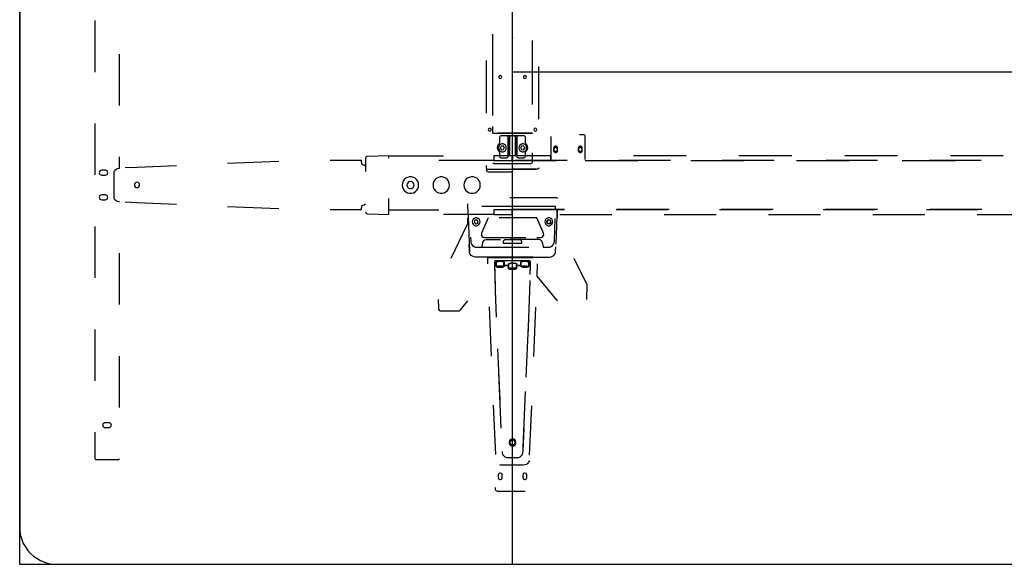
# Model space of a CAD drawing. Header units: metres. Extents: x 6.77 to 13.17, y -3.52 to -1.81.
# Tile 1 of 8: x 6.77 to 8.37, y -3.52 to -2.64. Entities that reach past the tile are written whole.
import ezdxf

# ---------------------------------------------------------------- set-up
doc = ezdxf.new("R2010")
doc.units = ezdxf.units.M
doc.header["$MEASUREMENT"] = 0

# ---------------------------------------------------------------- blocks, each defined once
blk = doc.blocks.new('5863c800-ed52-4f6c-920e-e734873ff803')
at = {"color": 252, "lineweight": 25, "true_color": 0x848484}
for p, q in [((6.89, -2.6396), (6.89, -2.7232)), ((7.5355, -2.6613), (7.5355, -2.6667)), ((7.5355, -2.6667), (7.5356, -2.7365)), ((7.6004, -2.7472), (7.6005, -2.672)), ((6.9301, -2.7773), (6.9301, -2.6938)), ((7.6003, -2.7756), (7.6004, -2.6969)), ((7.5254, -2.7043), (7.5254, -2.7896)), ((7.5356, -2.7152), (7.5357, -2.7939)), ((7.6106, -2.7996), (7.6106, -2.7143)), ((6.89, -2.8067), (6.89, -2.8903)), ((7.5357, -2.8117), (7.5357, -2.8224)), ((7.5357, -2.8224), (7.6003, -2.8224)), ((7.6003, -2.8224), (7.5439, -2.8224)), ((7.547, -2.8288), (7.547, -2.838)), ((7.547, -2.8288), (7.547, -2.838)), ((7.5588, -2.8268), (7.549, -2.8268)), ((7.568, -2.8268), (7.549, -2.8268)), ((7.5652, -2.8268), (7.5588, -2.8268)), ((7.5608, -2.8604), (7.5608, -2.8288)), ((7.5608, -2.8288), (7.5608, -2.8586)), ((7.5632, -2.8288), (7.5632, -2.8586)), ((7.5632, -2.8586), (7.5632, -2.8288)), ((7.568, -2.8268), (7.5652, -2.8268)), ((7.587, -2.8268), (7.568, -2.8268)), ((7.5708, -2.8268), (7.568, -2.8268)), ((7.5772, -2.8268), (7.5708, -2.8268)), ((7.5728, -2.8288), (7.5728, -2.8586)), ((7.5728, -2.8586), (7.5728, -2.8288)), ((7.5752, -2.8288), (7.5752, -2.8604)), ((7.5752, -2.8586), (7.5752, -2.8288)), ((7.587, -2.8268), (7.5772, -2.8268)), ((7.589, -2.838), (7.589, -2.8288)), ((7.589, -2.838), (7.589, -2.8288)), ((7.63, -2.8278), (7.6301, -2.8668)), ((7.683, -2.8248), (7.6765, -2.8248)), ((7.6858, -2.8649), (7.686, -2.8278)), ((7.5494, -2.8435), (7.5481, -2.8467)), ((7.5494, -2.8435), (7.5481, -2.8467)), ((7.5528, -2.843), (7.5494, -2.8435)), ((7.5528, -2.843), (7.5494, -2.8435)), ((7.5549, -2.8458), (7.5528, -2.843)), ((7.5549, -2.8458), (7.5528, -2.843)), ((7.5832, -2.843), (7.5811, -2.8458)), ((7.5832, -2.843), (7.5811, -2.8458)), ((7.5866, -2.8435), (7.5832, -2.843)), ((7.5866, -2.8435), (7.5832, -2.843)), ((7.5879, -2.8467), (7.5866, -2.8435)), ((7.5879, -2.8467), (7.5866, -2.8435)), ((7.3672, -2.8592), (7.3322, -2.8601)), ((7.3672, -2.8591), (7.4561, -2.8591)), ((7.3672, -2.8631), (7.3672, -2.8592)), ((7.5672, -2.8591), (7.5374, -2.8591)), ((7.5374, -2.8591), (7.5374, -2.8666)), ((7.547, -2.854), (7.547, -2.8604)), ((7.547, -2.854), (7.547, -2.8604)), ((7.5481, -2.8467), (7.5502, -2.8494)), ((7.5481, -2.8467), (7.5502, -2.8494)), ((7.5502, -2.8494), (7.5536, -2.8489)), ((7.5502, -2.8494), (7.5536, -2.8489)), ((7.5536, -2.8489), (7.5549, -2.8458)), ((7.5536, -2.8489), (7.5549, -2.8458)), ((7.5608, -2.8586), (7.5752, -2.8586)), ((7.5608, -2.8604), (7.5608, -2.8586)), ((7.5608, -2.8586), (7.5632, -2.8586)), ((7.5632, -2.8586), (7.5728, -2.8586)), ((7.5672, -2.8666), (7.5672, -2.8591)), ((7.6301, -2.8593), (7.568, -2.8593)), ((7.568, -2.8593), (7.568, -2.8668)), ((7.5728, -2.8586), (7.5752, -2.8586)), ((7.5752, -2.8586), (7.5752, -2.8604)), ((7.5811, -2.8458), (7.5824, -2.8489)), ((7.5811, -2.8458), (7.5824, -2.8489)), ((7.5824, -2.8489), (7.5858, -2.8494)), ((7.5824, -2.8489), (7.5858, -2.8494)), ((7.5858, -2.8494), (7.5879, -2.8467)), ((7.5858, -2.8494), (7.5879, -2.8467)), ((7.589, -2.8604), (7.589, -2.854)), ((7.589, -2.8604), (7.589, -2.854)), ((7.6002, -2.8695), (7.6002, -2.8543)), ((7.6301, -2.8668), (7.6301, -2.8593)), ((7.6347, -2.8468), (7.6347, -2.8508)), ((7.6347, -2.8468), (7.6347, -2.8508)), ((7.6412, -2.8508), (7.6412, -2.8468)), ((7.6412, -2.8508), (7.6412, -2.8468)), ((7.6747, -2.8468), (7.6747, -2.8508)), ((7.6747, -2.8468), (7.6747, -2.8508)), ((7.6812, -2.8508), (7.6812, -2.8468)), ((7.6812, -2.8508), (7.6812, -2.8468)), ((7.8499, -2.8593), (7.7641, -2.8593)), ((8.0214, -2.8593), (7.9356, -2.8593)), ((8.193, -2.8593), (8.1072, -2.8593)), ((8.3645, -2.8593), (8.2787, -2.8593)), ((6.9301, -2.8792), (6.9301, -2.8609)), ((7.0223, -2.8752), (6.9588, -2.8779)), ((7.1888, -2.8682), (7.1055, -2.8716)), ((7.3227, -2.8667), (7.272, -2.8667)), ((7.3232, -2.8727), (7.3227, -2.8667)), ((7.3242, -2.8737), (7.3232, -2.8727)), ((7.3272, -2.8742), (7.3242, -2.8737)), ((7.3292, -2.8761), (7.3272, -2.8742)), ((7.3292, -2.8631), (7.3292, -2.8848)), ((7.5374, -2.8666), (7.4485, -2.8666)), ((7.5254, -2.8749), (7.5254, -2.8789)), ((7.5374, -2.8666), (7.5672, -2.8666)), ((7.5378, -2.8715), (7.5921, -2.8715)), ((7.5378, -2.8715), (7.5982, -2.8715)), ((7.549, -2.8624), (7.5588, -2.8624)), ((7.549, -2.8624), (7.5588, -2.8624)), ((7.568, -2.8668), (7.6301, -2.8668)), ((7.6565, -2.8668), (7.5725, -2.8668)), ((7.5772, -2.8624), (7.587, -2.8624)), ((7.5772, -2.8624), (7.587, -2.8624)), ((7.6301, -2.8668), (7.6394, -2.8668)), ((7.6859, -2.8668), (7.7716, -2.8668)), ((7.8245, -2.8668), (7.7405, -2.8668)), ((7.8574, -2.8668), (7.9432, -2.8668)), ((7.9925, -2.8668), (7.9085, -2.8668)), ((8.029, -2.8668), (8.1147, -2.8668)), ((8.1605, -2.8668), (8.0765, -2.8668)), ((8.2005, -2.8668), (8.2863, -2.8668)), ((8.3285, -2.8668), (8.2445, -2.8668)), ((6.9071, -2.8826), (6.9011, -2.8826)), ((6.9011, -2.8906), (6.9071, -2.8906)), ((6.9216, -2.9283), (6.9216, -2.8847)), ((6.9289, -2.8792), (6.9301, -2.8792)), ((6.9588, -2.8779), (6.939, -2.8788)), ((7.5256, -2.8817), (7.5257, -2.8832)), ((7.5257, -2.8832), (7.5257, -2.8834)), ((7.5274, -2.8809), (7.6056, -2.8809)), ((7.5277, -2.8852), (7.5687, -2.8852)), ((7.6086, -2.8809), (7.5673, -2.8809)), ((7.6105, -2.8802), (7.6106, -2.8789)), ((6.9071, -2.9225), (6.9011, -2.9225)), ((6.9011, -2.9305), (6.9071, -2.9305)), ((6.9301, -2.9338), (6.9289, -2.9337)), ((6.939, -2.9341), (6.9588, -2.935)), ((6.9588, -2.935), (7.0223, -2.9378)), ((7.3227, -2.9462), (7.3232, -2.9402)), ((7.3232, -2.9402), (7.3242, -2.9392)), ((7.3242, -2.9392), (7.3272, -2.9387)), ((7.3272, -2.9387), (7.3292, -2.9369)), ((7.3672, -2.9542), (7.3672, -2.9285)), ((7.4949, -2.9372), (7.4951, -2.9422)), ((7.6404, -2.9276), (7.5637, -2.9276)), ((7.1055, -2.9414), (7.1888, -2.9448)), ((7.272, -2.9462), (7.3227, -2.9462)), ((7.3322, -2.9532), (7.3672, -2.9542)), ((7.3672, -2.9542), (7.3672, -2.9467)), ((7.3672, -2.9467), (7.4485, -2.9467)), ((7.5374, -2.9542), (7.4561, -2.9542)), ((7.4951, -2.9422), (7.4962, -2.9569)), ((7.5875, -2.9417), (7.518, -2.9417)), ((7.5374, -2.9467), (7.5374, -2.9542)), ((7.5672, -2.9467), (7.5374, -2.9467)), ((7.5374, -2.9467), (7.5374, -2.9542)), ((7.5374, -2.9542), (7.5672, -2.9542)), ((7.638, -2.9417), (7.5414, -2.9417)), ((7.5672, -2.9542), (7.5672, -2.9467)), ((7.568, -2.9463), (7.652, -2.9463)), ((7.6526, -2.9463), (7.568, -2.9463)), ((7.6379, -2.9449), (7.638, -2.9417)), ((7.6407, -2.9457), (7.6398, -2.9569)), ((7.6409, -2.9603), (7.6407, -2.9457)), ((7.6446, -2.9543), (7.7293, -2.9543)), ((7.736, -2.9463), (7.82, -2.9463)), ((7.822, -2.9463), (7.7373, -2.9463)), ((7.814, -2.9543), (7.8986, -2.9543)), ((7.904, -2.9463), (7.988, -2.9463)), ((7.9913, -2.9463), (7.9066, -2.9463)), ((7.9833, -2.9543), (8.068, -2.9543)), ((8.072, -2.9463), (8.156, -2.9463)), ((8.1606, -2.9463), (8.076, -2.9463)), ((8.1526, -2.9543), (8.2373, -2.9543)), ((8.24, -2.9463), (8.324, -2.9463)), ((8.33, -2.9463), (8.2453, -2.9463)), ((8.322, -2.9543), (8.4066, -2.9543)), ((7.494, -2.9718), (7.4677, -3.0258)), ((7.4951, -2.9603), (7.495, -2.9675)), ((7.4962, -2.9569), (7.498, -3.014)), ((7.5069, -2.9636), (7.5056, -2.9668)), ((7.5069, -2.9636), (7.5056, -2.9668)), ((7.5056, -2.9668), (7.5077, -2.9695)), ((7.5056, -2.9668), (7.5077, -2.9695)), ((7.5103, -2.9631), (7.5069, -2.9636)), ((7.5103, -2.9631), (7.5069, -2.9636)), ((7.5077, -2.9695), (7.5111, -2.969)), ((7.5077, -2.9695), (7.5111, -2.969)), ((7.5124, -2.9659), (7.5103, -2.9631)), ((7.5124, -2.9659), (7.5103, -2.9631)), ((7.5111, -2.969), (7.5124, -2.9659)), ((7.5111, -2.969), (7.5124, -2.9659)), ((7.5284, -2.96), (7.5178, -2.9849)), ((7.6076, -2.96), (7.5465, -2.96)), ((7.6076, -2.96), (7.5895, -2.96)), ((7.6182, -2.9849), (7.6076, -2.96)), ((7.6257, -2.9631), (7.6236, -2.9659)), ((7.6236, -2.9659), (7.6257, -2.9631)), ((7.6236, -2.9659), (7.6249, -2.969)), ((7.6249, -2.969), (7.6236, -2.9659)), ((7.6249, -2.969), (7.6283, -2.9695)), ((7.6283, -2.9695), (7.6249, -2.969)), ((7.6291, -2.9636), (7.6257, -2.9631)), ((7.6257, -2.9631), (7.6291, -2.9636)), ((7.6283, -2.9695), (7.6304, -2.9668)), ((7.6304, -2.9668), (7.6283, -2.9695)), ((7.6304, -2.9668), (7.6291, -2.9636)), ((7.6291, -2.9636), (7.6304, -2.9668)), ((7.6359, -2.998), (7.6373, -2.9607)), ((7.6398, -2.9569), (7.6384, -3.0029)), ((6.89, -2.9739), (6.89, -3.0575)), ((7.498, -3.014), (7.4976, -3.0029)), ((7.4998, -2.9911), (7.5001, -2.998)), ((7.5185, -3.0076), (7.52, -2.9993)), ((7.5224, -2.9919), (7.5465, -2.9919)), ((7.525, -2.9952), (7.5485, -2.9952)), ((7.5284, -2.9919), (7.5895, -2.9919)), ((7.553, -2.9986), (7.553, -3.0008)), ((7.553, -2.9986), (7.553, -3.0008)), ((7.553, -3.0008), (7.583, -3.0008)), ((7.553, -3.0008), (7.583, -3.0008)), ((7.58, -2.9956), (7.556, -2.9956)), ((7.58, -2.9956), (7.556, -2.9956)), ((7.611, -2.9952), (7.5641, -2.9952)), ((7.583, -3.0008), (7.583, -2.9986)), ((7.583, -3.0008), (7.583, -2.9986)), ((7.6076, -2.9919), (7.6136, -2.9919)), ((7.616, -2.9993), (7.6175, -3.0076)), ((6.9301, -3.1009), (6.9301, -3.0174)), ((7.498, -3.014), (7.4981, -3.0154)), ((7.5101, -3.0076), (7.5946, -3.0076)), ((7.5101, -3.0076), (7.5185, -3.0076)), ((7.5186, -3.0071), (7.5185, -3.0076)), ((7.5185, -3.0076), (7.5719, -3.0076)), ((7.6175, -3.0076), (7.6259, -3.0076)), ((7.638, -3.014), (7.6382, -3.0068)), ((7.5353, -3.0237), (7.508, -3.0237)), ((7.5281, -3.0348), (7.5281, -3.0252)), ((7.5291, -3.0242), (7.5285, -3.0244)), ((7.5291, -3.0242), (7.5353, -3.0242)), ((7.6069, -3.0242), (7.5291, -3.0242)), ((7.5353, -3.0242), (7.5353, -3.0237)), ((7.5353, -3.0237), (7.5353, -3.0242)), ((7.6007, -3.0237), (7.5353, -3.0237)), ((7.5353, -3.0242), (7.6007, -3.0242)), ((7.5388, -3.0306), (7.5389, -3.0372)), ((7.5388, -3.0306), (7.5397, -3.0782)), ((7.5962, -3.0296), (7.5398, -3.0296)), ((7.5415, -3.0372), (7.5415, -3.0314)), ((7.5545, -3.0312), (7.5545, -3.0372)), ((7.5615, -3.0372), (7.5615, -3.0345)), ((7.5723, -3.0237), (7.628, -3.0237)), ((7.5745, -3.0343), (7.5745, -3.0372)), ((7.5815, -3.0372), (7.5815, -3.0312)), ((7.5945, -3.0314), (7.5945, -3.0372)), ((7.5971, -3.0372), (7.5972, -3.0306)), ((7.6007, -3.0242), (7.6007, -3.0237)), ((7.6079, -3.0348), (7.6075, -3.0544)), ((7.6892, -3.0689), (7.6683, -3.0258)), ((7.5389, -3.0372), (7.5415, -3.0372)), ((7.5472, -3.0387), (7.5447, -3.0391)), ((7.5455, -3.039), (7.5447, -3.0391)), ((7.5447, -3.0391), (7.5455, -3.0395)), ((7.5447, -3.0391), (7.5455, -3.0395)), ((7.5472, -3.0387), (7.5455, -3.039)), ((7.5455, -3.0395), (7.5455, -3.039)), ((7.5455, -3.039), (7.5455, -3.0395)), ((7.5455, -3.0395), (7.5488, -3.0397)), ((7.5455, -3.0395), (7.5488, -3.0397)), ((7.5505, -3.0389), (7.5472, -3.0387)), ((7.5488, -3.0388), (7.5472, -3.0387)), ((7.5488, -3.0397), (7.5488, -3.0388)), ((7.5505, -3.0389), (7.5488, -3.0388)), ((7.5488, -3.0388), (7.5488, -3.0397)), ((7.5488, -3.0397), (7.5513, -3.0394)), ((7.5488, -3.0397), (7.5513, -3.0394)), ((7.5513, -3.0394), (7.5505, -3.0389)), ((7.5513, -3.0394), (7.5505, -3.0389)), ((7.5545, -3.0372), (7.5615, -3.0372)), ((7.5672, -3.0419), (7.5647, -3.0422)), ((7.5655, -3.0421), (7.5647, -3.0422)), ((7.5647, -3.0422), (7.5655, -3.0427)), ((7.5647, -3.0422), (7.5655, -3.0427)), ((7.5672, -3.0419), (7.5655, -3.0421)), ((7.5655, -3.0421), (7.5655, -3.0427)), ((7.5655, -3.0427), (7.5655, -3.0421)), ((7.5655, -3.0427), (7.5688, -3.0428)), ((7.5655, -3.0427), (7.5688, -3.0428)), ((7.5688, -3.042), (7.5672, -3.0419)), ((7.5705, -3.042), (7.5672, -3.0419)), ((7.5688, -3.0428), (7.5688, -3.042)), ((7.5688, -3.042), (7.5688, -3.0428)), ((7.5705, -3.042), (7.5688, -3.042)), ((7.5688, -3.0428), (7.5713, -3.0425)), ((7.5688, -3.0428), (7.5713, -3.0425)), ((7.5713, -3.0425), (7.5705, -3.042)), ((7.5713, -3.0425), (7.5705, -3.042)), ((7.5745, -3.0372), (7.5815, -3.0372)), ((7.5855, -3.0389), (7.5847, -3.0394)), ((7.5855, -3.0389), (7.5847, -3.0394)), ((7.5847, -3.0394), (7.5872, -3.0397)), ((7.5847, -3.0394), (7.5872, -3.0397)), ((7.5888, -3.0387), (7.5855, -3.0389)), ((7.5872, -3.0388), (7.5855, -3.0389)), ((7.5888, -3.0387), (7.5872, -3.0388)), ((7.5872, -3.0397), (7.5872, -3.0388)), ((7.5872, -3.0388), (7.5872, -3.0397)), ((7.5872, -3.0397), (7.5905, -3.0395)), ((7.5872, -3.0397), (7.5905, -3.0395)), ((7.5905, -3.039), (7.5888, -3.0387)), ((7.5913, -3.0391), (7.5888, -3.0387)), ((7.5905, -3.0395), (7.5905, -3.039)), ((7.5905, -3.039), (7.5905, -3.0395)), ((7.5913, -3.0391), (7.5905, -3.039)), ((7.5905, -3.0395), (7.5913, -3.0391)), ((7.5905, -3.0395), (7.5913, -3.0391)), ((7.5945, -3.0372), (7.5971, -3.0372)), ((7.5963, -3.0782), (7.5966, -3.0614)), ((7.6075, -3.0544), (7.6405, -3.0947)), ((7.5397, -3.0782), (7.5415, -3.121)), ((7.5932, -3.1518), (7.5963, -3.0782)), ((7.6887, -3.0927), (7.6892, -3.0689)), ((7.4473, -3.0927), (7.4476, -3.1063)), ((7.4835, -3.1094), (7.4955, -3.0947)), ((7.4526, -3.1112), (7.4797, -3.1112)), ((7.5301, -3.1043), (7.5335, -3.1844)), ((7.6025, -3.1852), (7.6058, -3.1052)), ((6.89, -3.1411), (6.89, -3.2246)), ((7.5903, -3.2186), (7.5939, -3.1354)), ((7.5437, -3.1729), (7.5473, -3.2561)), ((6.9301, -3.2681), (6.9301, -3.1845)), ((7.5454, -3.2113), (7.5492, -3.3017)), ((7.5854, -3.3324), (7.5893, -3.2421)), ((7.5368, -3.2644), (7.5402, -3.3444)), ((7.5958, -3.3452), (7.5991, -3.2652)), ((6.89, -3.3082), (6.89, -3.3506)), ((6.9128, -3.2926), (6.9068, -3.2926)), ((6.9068, -3.3006), (6.9128, -3.3006)), ((6.892, -3.3526), (6.9281, -3.3526)), ((7.5855, -3.3616), (7.5505, -3.3616)), ((7.5448, -3.3777), (7.5448, -3.3817)), ((7.5513, -3.3817), (7.5513, -3.3777)), ((7.5848, -3.3777), (7.5848, -3.3817)), ((7.5913, -3.3817), (7.5913, -3.3777)), ((7.54, -3.3977), (7.54, -3.4007)), ((7.543, -3.4037), (7.5885, -3.4037))]:
    blk.add_line(p, q, dxfattribs=at)
at = {"color": 18, "lineweight": 25, "true_color": 0x000000}
blk.add_lwpolyline([(6.768, -1.8707), (6.768, -3.4626), (6.7684, -3.4693), (6.7695, -3.476), (6.7714, -3.4824), (6.7739, -3.4887), (6.7772, -3.4945), (6.7811, -3.5), (6.7856, -3.5051), (6.7906, -3.5095), (6.7961, -3.5134), (6.802, -3.5167), (6.8082, -3.5193), (6.8146, -3.5211), (6.8213, -3.5222), (6.828, -3.5226), (7.568, -3.5226), (7.568, -1.8107)], dxfattribs=at)
for points in [[(6.768, -1.8107), (13.168, -1.8107), (13.168, -3.5227), (6.768, -3.5227)], [(7.568, -2.7227), (9.168, -2.7227), (9.168, -3.5227), (7.568, -3.5227)]]:
    blk.add_lwpolyline(points, close=True, dxfattribs=at)
at = {"color": 252, "lineweight": 25, "true_color": 0x848484}
for points in [[(7.5504, -2.7312), (7.5501, -2.73), (7.5492, -2.7291), (7.548, -2.7288), (7.5468, -2.7291), (7.5459, -2.73), (7.5456, -2.7312)], [(7.5456, -2.7312), (7.5459, -2.7324), (7.5468, -2.7332), (7.548, -2.7335), (7.5492, -2.7332), (7.5501, -2.7324), (7.5504, -2.7312)], [(7.5904, -2.7312), (7.5901, -2.73), (7.5892, -2.7291), (7.588, -2.7288), (7.5868, -2.7291), (7.5859, -2.73), (7.5856, -2.7312)], [(7.5856, -2.7312), (7.5859, -2.7324), (7.5868, -2.7332), (7.588, -2.7335), (7.5892, -2.7332), (7.5901, -2.7324), (7.5904, -2.7312)], [(7.5334, -2.8167), (7.5331, -2.8155), (7.5322, -2.8146), (7.531, -2.8143), (7.5298, -2.8146), (7.5289, -2.8155), (7.5286, -2.8167)], [(7.5286, -2.8167), (7.5289, -2.8179), (7.5298, -2.8187), (7.531, -2.819), (7.5322, -2.8187), (7.5331, -2.8179), (7.5334, -2.8167)], [(7.549, -2.8268), (7.548, -2.827), (7.5473, -2.8278), (7.547, -2.8288)], [(7.549, -2.8268), (7.548, -2.827), (7.5473, -2.8278), (7.547, -2.8288)], [(7.5608, -2.8288), (7.5605, -2.8278), (7.5598, -2.8271), (7.5588, -2.8268)], [(7.5588, -2.8268), (7.5598, -2.8271), (7.5605, -2.8278), (7.5608, -2.8288)], [(7.5652, -2.8268), (7.5642, -2.8271), (7.5635, -2.8278), (7.5632, -2.8288)], [(7.5632, -2.8288), (7.5635, -2.8278), (7.5642, -2.8271), (7.5652, -2.8268)], [(7.5728, -2.8288), (7.5725, -2.8278), (7.5718, -2.8271), (7.5708, -2.8268)], [(7.5708, -2.8268), (7.5718, -2.8271), (7.5725, -2.8278), (7.5728, -2.8288)], [(7.5772, -2.8268), (7.5762, -2.8271), (7.5755, -2.8278), (7.5752, -2.8288)], [(7.5752, -2.8288), (7.5755, -2.8278), (7.5762, -2.8271), (7.5772, -2.8268)], [(7.589, -2.8288), (7.5887, -2.8278), (7.588, -2.827), (7.587, -2.8268)], [(7.589, -2.8288), (7.5887, -2.8278), (7.588, -2.827), (7.587, -2.8268)], [(7.6074, -2.8167), (7.6071, -2.8155), (7.6062, -2.8146), (7.605, -2.8143), (7.6038, -2.8146), (7.6029, -2.8155), (7.6026, -2.8167)], [(7.6026, -2.8167), (7.6029, -2.8179), (7.6038, -2.8187), (7.605, -2.819), (7.6062, -2.8187), (7.6071, -2.8179), (7.6074, -2.8167)], [(7.686, -2.8278), (7.6857, -2.8266), (7.6851, -2.8257), (7.6841, -2.825), (7.683, -2.8248)], [(7.5462, -2.8396), (7.5446, -2.8414), (7.5435, -2.8436), (7.5432, -2.846), (7.5435, -2.8484), (7.5446, -2.8506), (7.5462, -2.8524)], [(7.5462, -2.8396), (7.5446, -2.8414), (7.5435, -2.8436), (7.5432, -2.846), (7.5435, -2.8484), (7.5446, -2.8506), (7.5462, -2.8524)], [(7.5579, -2.8462), (7.5575, -2.844), (7.5564, -2.8421), (7.5547, -2.8407), (7.5526, -2.8399), (7.5504, -2.8399), (7.5483, -2.8407), (7.5466, -2.8421), (7.5455, -2.844), (7.5452, -2.8462)], [(7.5579, -2.8462), (7.5575, -2.844), (7.5564, -2.8421), (7.5547, -2.8407), (7.5526, -2.8399), (7.5504, -2.8399), (7.5483, -2.8407), (7.5466, -2.8421), (7.5455, -2.844), (7.5452, -2.8462)], [(7.547, -2.838), (7.5462, -2.8396)], [(7.547, -2.838), (7.5462, -2.8396)], [(7.5908, -2.8462), (7.5905, -2.844), (7.5894, -2.8421), (7.5877, -2.8407), (7.5856, -2.8399), (7.5834, -2.8399), (7.5813, -2.8407), (7.5796, -2.8421), (7.5785, -2.844), (7.5781, -2.8462)], [(7.5908, -2.8462), (7.5905, -2.844), (7.5894, -2.8421), (7.5877, -2.8407), (7.5856, -2.8399), (7.5834, -2.8399), (7.5813, -2.8407), (7.5796, -2.8421), (7.5785, -2.844), (7.5781, -2.8462)], [(7.5898, -2.8396), (7.589, -2.838)], [(7.5898, -2.8396), (7.589, -2.838)], [(7.5898, -2.8524), (7.5914, -2.8506), (7.5925, -2.8484), (7.5928, -2.846), (7.5925, -2.8436), (7.5914, -2.8414), (7.5898, -2.8396)], [(7.5898, -2.8524), (7.5914, -2.8506), (7.5925, -2.8484), (7.5928, -2.846), (7.5925, -2.8436), (7.5914, -2.8414), (7.5898, -2.8396)], [(7.6412, -2.8468), (7.6409, -2.8454), (7.64, -2.8442), (7.6387, -2.8436), (7.6372, -2.8436), (7.6359, -2.8442), (7.635, -2.8454), (7.6347, -2.8468)], [(7.6412, -2.8468), (7.6409, -2.8454), (7.64, -2.8442), (7.6387, -2.8436), (7.6372, -2.8436), (7.6359, -2.8442), (7.635, -2.8454), (7.6347, -2.8468)], [(7.6812, -2.8468), (7.6809, -2.8454), (7.68, -2.8442), (7.6787, -2.8436), (7.6772, -2.8436), (7.6759, -2.8442), (7.675, -2.8454), (7.6747, -2.8468)], [(7.6812, -2.8468), (7.6809, -2.8454), (7.68, -2.8442), (7.6787, -2.8436), (7.6772, -2.8436), (7.6759, -2.8442), (7.675, -2.8454), (7.6747, -2.8468)], [(7.3322, -2.8601), (7.3307, -2.8605), (7.3296, -2.8616), (7.3292, -2.8631)], [(7.5452, -2.8462), (7.5455, -2.8484), (7.5466, -2.8503), (7.5483, -2.8517), (7.5504, -2.8525), (7.5526, -2.8525), (7.5547, -2.8517), (7.5564, -2.8503), (7.5575, -2.8484), (7.5579, -2.8462)], [(7.5452, -2.8462), (7.5455, -2.8484), (7.5466, -2.8503), (7.5483, -2.8517), (7.5504, -2.8525), (7.5526, -2.8525), (7.5547, -2.8517), (7.5564, -2.8503), (7.5575, -2.8484), (7.5579, -2.8462)], [(7.5462, -2.8524), (7.547, -2.854)], [(7.5462, -2.8524), (7.547, -2.854)], [(7.547, -2.8604), (7.5473, -2.8614), (7.548, -2.8621), (7.549, -2.8624)], [(7.547, -2.8604), (7.5473, -2.8614), (7.548, -2.8621), (7.549, -2.8624)], [(7.5588, -2.8624), (7.5598, -2.8621), (7.5605, -2.8614), (7.5608, -2.8604)], [(7.5588, -2.8624), (7.5598, -2.8621), (7.5605, -2.8614), (7.5608, -2.8604)], [(7.5752, -2.8604), (7.5755, -2.8614), (7.5762, -2.8621), (7.5772, -2.8624)], [(7.5752, -2.8604), (7.5755, -2.8614), (7.5762, -2.8621), (7.5772, -2.8624)], [(7.5781, -2.8462), (7.5785, -2.8484), (7.5796, -2.8503), (7.5813, -2.8517), (7.5834, -2.8525), (7.5856, -2.8525), (7.5877, -2.8517), (7.5894, -2.8503), (7.5905, -2.8484), (7.5908, -2.8462)], [(7.5781, -2.8462), (7.5785, -2.8484), (7.5796, -2.8503), (7.5813, -2.8517), (7.5834, -2.8525), (7.5856, -2.8525), (7.5877, -2.8517), (7.5894, -2.8503), (7.5905, -2.8484), (7.5908, -2.8462)], [(7.587, -2.8624), (7.588, -2.8621), (7.5887, -2.8614), (7.589, -2.8604)], [(7.587, -2.8624), (7.588, -2.8621), (7.5887, -2.8614), (7.589, -2.8604)], [(7.589, -2.854), (7.5898, -2.8524)], [(7.589, -2.854), (7.5898, -2.8524)], [(7.6347, -2.8508), (7.635, -2.8522), (7.6359, -2.8533), (7.6372, -2.854), (7.6387, -2.854), (7.64, -2.8533), (7.6409, -2.8522), (7.6412, -2.8508)], [(7.6347, -2.8508), (7.635, -2.8522), (7.6359, -2.8533), (7.6372, -2.854), (7.6387, -2.854), (7.64, -2.8533), (7.6409, -2.8522), (7.6412, -2.8508)], [(7.6409, -2.8488), (7.6406, -2.8475), (7.6398, -2.8465), (7.6386, -2.8459), (7.6373, -2.8459), (7.6361, -2.8465), (7.6353, -2.8475), (7.635, -2.8488)], [(7.635, -2.8488), (7.6353, -2.8501), (7.6361, -2.8511), (7.6373, -2.8517), (7.6386, -2.8517), (7.6398, -2.8511), (7.6406, -2.8501), (7.6409, -2.8488)], [(7.6747, -2.8508), (7.675, -2.8522), (7.6759, -2.8533), (7.6772, -2.854), (7.6787, -2.854), (7.68, -2.8533), (7.6809, -2.8522), (7.6812, -2.8508)], [(7.6747, -2.8508), (7.675, -2.8522), (7.6759, -2.8533), (7.6772, -2.854), (7.6787, -2.854), (7.68, -2.8533), (7.6809, -2.8522), (7.6812, -2.8508)], [(7.6809, -2.8488), (7.6806, -2.8475), (7.6798, -2.8465), (7.6786, -2.8459), (7.6773, -2.8459), (7.6761, -2.8465), (7.6753, -2.8475), (7.675, -2.8488)], [(7.675, -2.8488), (7.6753, -2.8501), (7.6761, -2.8511), (7.6773, -2.8517), (7.6786, -2.8517), (7.6798, -2.8511), (7.6806, -2.8501), (7.6809, -2.8488)], [(7.5361, -2.8706), (7.5368, -2.8713), (7.5378, -2.8715)], [(7.5982, -2.8715), (7.5992, -2.8713), (7.5999, -2.8705), (7.6002, -2.8695)], [(6.9011, -2.8826), (6.8995, -2.8829), (6.8982, -2.8838), (6.8974, -2.8851), (6.8971, -2.8866), (6.8974, -2.8882), (6.8982, -2.8894), (6.8995, -2.8903), (6.9011, -2.8906)], [(6.9071, -2.8906), (6.9086, -2.8903), (6.9099, -2.8894), (6.9107, -2.8882), (6.9111, -2.8866), (6.9107, -2.8851), (6.9099, -2.8838), (6.9086, -2.8829), (6.9071, -2.8826)], [(6.9216, -2.8847), (6.9227, -2.8825), (6.9244, -2.8808), (6.9265, -2.8797), (6.9289, -2.8792)], [(7.5254, -2.8789), (7.5257, -2.8799), (7.5265, -2.8806), (7.5274, -2.8809)], [(7.5257, -2.8834), (7.5268, -2.8849)], [(7.6106, -2.8789), (7.6103, -2.8799), (7.6095, -2.8806), (7.6086, -2.8809)], [(6.9627, -2.9065), (6.9624, -2.9049), (6.9614, -2.9035), (6.9601, -2.9026), (6.9585, -2.9022), (6.9568, -2.9026), (6.9555, -2.9035), (6.9545, -2.9049), (6.9542, -2.9065)], [(6.9542, -2.9065), (6.9545, -2.9081), (6.9555, -2.9095), (6.9568, -2.9104), (6.9585, -2.9107), (6.9601, -2.9104), (6.9614, -2.9095), (6.9624, -2.9081), (6.9627, -2.9065)], [(7.4156, -2.9067), (7.4152, -2.9035), (7.4141, -2.9004), (7.4123, -2.8978), (7.4099, -2.8956), (7.407, -2.8941), (7.4039, -2.8934), (7.4006, -2.8934), (7.3975, -2.8941), (7.3946, -2.8956), (7.3922, -2.8978), (7.3904, -2.9004), (7.3893, -2.9035), (7.3889, -2.9067)], [(7.4156, -2.9067), (7.4152, -2.9035), (7.4141, -2.9004), (7.4123, -2.8978), (7.4099, -2.8956), (7.407, -2.8941), (7.4039, -2.8934), (7.4006, -2.8934), (7.3975, -2.8941), (7.3946, -2.8956), (7.3922, -2.8978), (7.3904, -2.9004), (7.3893, -2.9035), (7.3889, -2.9067)], [(7.3889, -2.9067), (7.3893, -2.9099), (7.3904, -2.9129), (7.3922, -2.9155), (7.3946, -2.9177), (7.3975, -2.9192), (7.4006, -2.9199), (7.4039, -2.9199), (7.407, -2.9192), (7.4099, -2.9177), (7.4123, -2.9155), (7.4141, -2.9129), (7.4152, -2.9099), (7.4156, -2.9067)], [(7.3889, -2.9067), (7.3893, -2.9099), (7.3904, -2.9129), (7.3922, -2.9155), (7.3946, -2.9177), (7.3975, -2.9192), (7.4006, -2.9199), (7.4039, -2.9199), (7.407, -2.9192), (7.4099, -2.9177), (7.4123, -2.9155), (7.4141, -2.9129), (7.4152, -2.9099), (7.4156, -2.9067)], [(7.4081, -2.9067), (7.4077, -2.9047), (7.4067, -2.9029), (7.4052, -2.9016), (7.4033, -2.9009), (7.4012, -2.9009), (7.3993, -2.9016), (7.3978, -2.9029), (7.3968, -2.9047), (7.3964, -2.9067)], [(7.3964, -2.9067), (7.3968, -2.9087), (7.3978, -2.9104), (7.3993, -2.9117), (7.4012, -2.9124), (7.4033, -2.9124), (7.4052, -2.9117), (7.4067, -2.9104), (7.4077, -2.9087), (7.4081, -2.9067)], [(7.4656, -2.9067), (7.4653, -2.9035), (7.4641, -2.9005), (7.4623, -2.8978), (7.4599, -2.8957), (7.457, -2.8942), (7.4539, -2.8934), (7.4507, -2.8934), (7.4476, -2.8942), (7.4447, -2.8957), (7.4423, -2.8978), (7.4405, -2.9005), (7.4393, -2.9035), (7.439, -2.9067)], [(7.4656, -2.9067), (7.4653, -2.9035), (7.4641, -2.9005), (7.4623, -2.8978), (7.4599, -2.8957), (7.457, -2.8942), (7.4539, -2.8934), (7.4507, -2.8934), (7.4476, -2.8942), (7.4447, -2.8957), (7.4423, -2.8978), (7.4405, -2.9005), (7.4393, -2.9035), (7.439, -2.9067)], [(7.439, -2.9067), (7.4393, -2.9099), (7.4405, -2.9129), (7.4423, -2.9155), (7.4447, -2.9176), (7.4476, -2.9191), (7.4507, -2.9199), (7.4539, -2.9199), (7.457, -2.9191), (7.4599, -2.9176), (7.4623, -2.9155), (7.4641, -2.9129), (7.4653, -2.9099), (7.4656, -2.9067)], [(7.439, -2.9067), (7.4393, -2.9099), (7.4405, -2.9129), (7.4423, -2.9155), (7.4447, -2.9176), (7.4476, -2.9191), (7.4507, -2.9199), (7.4539, -2.9199), (7.457, -2.9191), (7.4599, -2.9176), (7.4623, -2.9155), (7.4641, -2.9129), (7.4653, -2.9099), (7.4656, -2.9067)], [(7.5157, -2.9067), (7.5153, -2.9035), (7.5142, -2.9004), (7.5124, -2.8978), (7.51, -2.8956), (7.5071, -2.8941), (7.504, -2.8934), (7.5007, -2.8934), (7.4976, -2.8941), (7.4947, -2.8956), (7.4923, -2.8978), (7.4905, -2.9004), (7.4894, -2.9035), (7.489, -2.9067)], [(7.489, -2.9067), (7.4894, -2.9099), (7.4905, -2.9129), (7.4923, -2.9155), (7.4947, -2.9177), (7.4976, -2.9192), (7.5007, -2.9199), (7.504, -2.9199), (7.5071, -2.9192), (7.51, -2.9177), (7.5124, -2.9155), (7.5142, -2.9129), (7.5153, -2.9099), (7.5157, -2.9067)], [(6.9011, -2.9225), (6.8995, -2.9228), (6.8982, -2.9237), (6.8974, -2.925), (6.8971, -2.9265), (6.8974, -2.928), (6.8982, -2.9293), (6.8995, -2.9302), (6.9011, -2.9305)], [(6.9071, -2.9305), (6.9086, -2.9302), (6.9099, -2.9293), (6.9107, -2.928), (6.9111, -2.9265), (6.9107, -2.925), (6.9099, -2.9237), (6.9086, -2.9228), (6.9071, -2.9225)], [(6.9289, -2.9337), (6.9265, -2.9333), (6.9244, -2.9321), (6.9227, -2.9304), (6.9216, -2.9283)], [(7.6414, -2.9286), (7.6409, -2.9277)], [(7.3292, -2.9502), (7.3296, -2.9517), (7.3307, -2.9528), (7.3322, -2.9532)], [(7.495, -2.9675), (7.4947, -2.9697), (7.494, -2.9718)], [(7.5154, -2.9663), (7.515, -2.9641), (7.5139, -2.9622), (7.5122, -2.9608), (7.5101, -2.9601), (7.5079, -2.9601), (7.5058, -2.9608), (7.5041, -2.9622), (7.503, -2.9641), (7.5027, -2.9663)], [(7.5154, -2.9663), (7.515, -2.9641), (7.5139, -2.9622), (7.5122, -2.9608), (7.5101, -2.9601), (7.5079, -2.9601), (7.5058, -2.9608), (7.5041, -2.9622), (7.503, -2.9641), (7.5027, -2.9663)], [(7.5027, -2.9663), (7.503, -2.9685), (7.5041, -2.9704), (7.5058, -2.9718), (7.5079, -2.9726), (7.5101, -2.9726), (7.5122, -2.9718), (7.5139, -2.9704), (7.515, -2.9685), (7.5154, -2.9663)], [(7.5027, -2.9663), (7.503, -2.9685), (7.5041, -2.9704), (7.5058, -2.9718), (7.5079, -2.9726), (7.5101, -2.9726), (7.5122, -2.9718), (7.5139, -2.9704), (7.515, -2.9685), (7.5154, -2.9663)], [(7.6333, -2.9663), (7.633, -2.9641), (7.6319, -2.9622), (7.6302, -2.9608), (7.6281, -2.9601), (7.6259, -2.9601), (7.6238, -2.9608), (7.6221, -2.9622), (7.621, -2.9641), (7.6206, -2.9663)], [(7.6333, -2.9663), (7.633, -2.9641), (7.6319, -2.9622), (7.6302, -2.9608), (7.6281, -2.9601), (7.6259, -2.9601), (7.6238, -2.9608), (7.6221, -2.9622), (7.621, -2.9641), (7.6206, -2.9663)], [(7.6206, -2.9663), (7.621, -2.9685), (7.6221, -2.9704), (7.6238, -2.9718), (7.6259, -2.9726), (7.6281, -2.9726), (7.6302, -2.9718), (7.6319, -2.9704), (7.633, -2.9685), (7.6333, -2.9663)], [(7.6206, -2.9663), (7.621, -2.9685), (7.6221, -2.9704), (7.6238, -2.9718), (7.6259, -2.9726), (7.6281, -2.9726), (7.6302, -2.9718), (7.6319, -2.9704), (7.633, -2.9685), (7.6333, -2.9663)], [(7.5178, -2.9849), (7.5174, -2.9868), (7.5178, -2.9888), (7.5188, -2.9904), (7.5205, -2.9915), (7.5224, -2.9919)], [(7.6136, -2.9919), (7.6155, -2.9915), (7.6172, -2.9904), (7.6182, -2.9888), (7.6186, -2.9868), (7.6182, -2.9849)], [(7.5001, -2.998), (7.5005, -3.0005), (7.5016, -3.0028), (7.5032, -3.0048), (7.5052, -3.0063), (7.5076, -3.0073), (7.5101, -3.0076)], [(7.5001, -2.998), (7.5005, -3.0005), (7.5016, -3.0028), (7.5032, -3.0048), (7.5052, -3.0063), (7.5076, -3.0073), (7.5101, -3.0076)], [(7.52, -2.9993), (7.5206, -2.9977), (7.5218, -2.9964), (7.5233, -2.9955), (7.525, -2.9952)], [(7.556, -2.9956), (7.5549, -2.9958), (7.5539, -2.9965), (7.5532, -2.9974), (7.553, -2.9986)], [(7.556, -2.9956), (7.5549, -2.9958), (7.5539, -2.9965), (7.5532, -2.9974), (7.553, -2.9986)], [(7.583, -2.9986), (7.5828, -2.9974), (7.5821, -2.9965), (7.5811, -2.9958), (7.58, -2.9956)], [(7.583, -2.9986), (7.5828, -2.9974), (7.5821, -2.9965), (7.5811, -2.9958), (7.58, -2.9956)], [(7.616, -2.9993), (7.6154, -2.9977), (7.6142, -2.9964), (7.6127, -2.9955), (7.611, -2.9952)], [(7.6259, -3.0076), (7.6284, -3.0073), (7.6308, -3.0063), (7.6328, -3.0048), (7.6344, -3.0028), (7.6355, -3.0005), (7.6359, -2.998)], [(7.508, -3.0237), (7.5055, -3.0233), (7.5031, -3.0224), (7.501, -3.0208), (7.4994, -3.0188), (7.4984, -3.0165), (7.498, -3.014)], [(7.628, -3.0237), (7.6305, -3.0233), (7.6329, -3.0224), (7.635, -3.0208), (7.6366, -3.0188), (7.6376, -3.0165), (7.638, -3.014)], [(7.5281, -3.0252), (7.5291, -3.0242)], [(7.5398, -3.0296), (7.5389, -3.0301)], [(7.5415, -3.0314), (7.5447, -3.0307), (7.548, -3.0304), (7.5513, -3.0306), (7.5545, -3.0312)], [(7.5615, -3.0345), (7.5647, -3.0338), (7.568, -3.0335), (7.5713, -3.0337), (7.5745, -3.0343)], [(7.5815, -3.0312), (7.5847, -3.0306), (7.588, -3.0304), (7.5913, -3.0307), (7.5945, -3.0314)], [(7.5972, -3.0306), (7.5967, -3.0297)], [(7.6079, -3.0252), (7.6074, -3.0243)], [(7.5545, -3.0372), (7.5545, -3.0386), (7.5537, -3.0396), (7.5521, -3.0398), (7.5499, -3.04), (7.5474, -3.0401), (7.5451, -3.04), (7.5431, -3.0399), (7.5419, -3.0396), (7.5415, -3.0372), (7.5402, -3.0372), (7.5389, -3.0372), (7.5396, -3.0711), (7.5399, -3.0819), (7.5402, -3.0896)], [(7.5968, -3.0521), (7.5971, -3.0372), (7.5946, -3.0372), (7.5945, -3.0388), (7.5936, -3.0397), (7.5919, -3.04), (7.5897, -3.0401), (7.5873, -3.0401), (7.585, -3.0399), (7.583, -3.0397), (7.5818, -3.0394), (7.5815, -3.0374), (7.5746, -3.0372), (7.5745, -3.0422), (7.5732, -3.0428), (7.5714, -3.0431), (7.5691, -3.0432), (7.5667, -3.0432), (7.5644, -3.0431), (7.5627, -3.0429), (7.5617, -3.0426), (7.5615, -3.0372), (7.5545, -3.0372)], [(7.4476, -3.1063), (7.448, -3.1082), (7.4491, -3.1098), (7.4507, -3.1108), (7.4526, -3.1112)], [(7.4797, -3.1112), (7.4811, -3.111), (7.4824, -3.1103), (7.4835, -3.1094)], [(6.9068, -3.2926), (6.9053, -3.2929), (6.904, -3.2937), (6.9031, -3.295), (6.9028, -3.2966), (6.9031, -3.2981), (6.904, -3.2994), (6.9053, -3.3003), (6.9068, -3.3006)], [(6.9128, -3.3006), (6.9143, -3.3003), (6.9156, -3.2994), (6.9165, -3.2981), (6.9168, -3.2966), (6.9165, -3.295), (6.9156, -3.2937), (6.9143, -3.2929), (6.9128, -3.2926)], [(7.5509, -3.3393), (7.5512, -3.342), (7.5517, -3.3434), (7.5524, -3.3447), (7.5533, -3.346), (7.5545, -3.3471), (7.5557, -3.348), (7.5571, -3.3487), (7.5585, -3.3491), (7.5599, -3.3494), (7.5708, -3.3494), (7.5762, -3.3493), (7.5777, -3.3491), (7.5791, -3.3486), (7.5804, -3.3479), (7.5817, -3.3469), (7.5828, -3.3458), (7.5837, -3.3446), (7.5844, -3.3432), (7.5848, -3.3418), (7.5852, -3.339), (7.5867, -3.3018)], [(7.568, -3.319), (7.5661, -3.3193), (7.5643, -3.3203), (7.5631, -3.3218), (7.5624, -3.3237), (7.5624, -3.3257), (7.5631, -3.3275), (7.5643, -3.329), (7.5661, -3.33), (7.568, -3.3304)], [(7.568, -3.319), (7.5661, -3.3193), (7.5643, -3.3203), (7.5631, -3.3218), (7.5624, -3.3237), (7.5624, -3.3257), (7.5631, -3.3275), (7.5643, -3.329), (7.5661, -3.33), (7.568, -3.3304)], [(7.5722, -3.3247), (7.5719, -3.323), (7.571, -3.3217), (7.5696, -3.3208), (7.568, -3.3204), (7.5664, -3.3208), (7.565, -3.3217), (7.5641, -3.323), (7.5638, -3.3247)], [(7.568, -3.3304), (7.5699, -3.33), (7.5717, -3.329), (7.5729, -3.3275), (7.5736, -3.3257), (7.5736, -3.3237), (7.5729, -3.3218), (7.5717, -3.3203), (7.5699, -3.3193), (7.568, -3.319)], [(7.568, -3.3304), (7.5699, -3.33), (7.5717, -3.329), (7.5729, -3.3275), (7.5736, -3.3257), (7.5736, -3.3237), (7.5729, -3.3218), (7.5717, -3.3203), (7.5699, -3.3193), (7.568, -3.319)], [(7.5638, -3.3247), (7.5641, -3.3263), (7.565, -3.3276), (7.5664, -3.3286), (7.568, -3.3289), (7.5696, -3.3286), (7.571, -3.3276), (7.5719, -3.3263), (7.5722, -3.3247)], [(6.89, -3.3506), (6.8903, -3.3516), (6.891, -3.3523), (6.892, -3.3526)], [(6.9281, -3.3526), (6.929, -3.3523), (6.9298, -3.3516)], [(7.5951, -3.3545), (7.594, -3.3569), (7.5924, -3.3588), (7.5904, -3.3604), (7.588, -3.3613), (7.5855, -3.3616)], [(7.596, -3.3567), (7.5958, -3.3555), (7.5951, -3.3545)], [(7.5505, -3.3616), (7.549, -3.3615), (7.5475, -3.3612)], [(7.5513, -3.3777), (7.5509, -3.3763), (7.55, -3.3751), (7.5487, -3.3745), (7.5473, -3.3745), (7.546, -3.3751), (7.5451, -3.3763), (7.5448, -3.3777)], [(7.5448, -3.3817), (7.5451, -3.3831), (7.546, -3.3842), (7.5473, -3.3848), (7.5487, -3.3848), (7.55, -3.3842), (7.5509, -3.3831), (7.5513, -3.3817)], [(7.5913, -3.3777), (7.5909, -3.3763), (7.59, -3.3751), (7.5887, -3.3745), (7.5873, -3.3745), (7.586, -3.3751), (7.5851, -3.3763), (7.5848, -3.3777)], [(7.5848, -3.3817), (7.5851, -3.3831), (7.586, -3.3842), (7.5873, -3.3848), (7.5887, -3.3848), (7.59, -3.3842), (7.5909, -3.3831), (7.5913, -3.3817)], [(7.54, -3.4007), (7.5402, -3.4018), (7.5409, -3.4028), (7.5418, -3.4034), (7.543, -3.4037)]]:
    blk.add_lwpolyline(points, dxfattribs=at)
for points in [[(7.5536, -3.0387), (7.5545, -3.0312), (7.553, -3.0309), (7.5511, -3.0305), (7.547, -3.0304), (7.5431, -3.031), (7.5416, -3.0314), (7.5415, -3.0393), (7.5429, -3.0388), (7.5442, -3.0386), (7.5476, -3.0384), (7.551, -3.0384), (7.5525, -3.0385)], [(7.5615, -3.0345), (7.5615, -3.0424), (7.5635, -3.0418), (7.5649, -3.0417), (7.5684, -3.0415), (7.5717, -3.0416), (7.573, -3.0418), (7.5744, -3.0422), (7.5745, -3.0352), (7.5734, -3.0341), (7.5694, -3.0336), (7.5654, -3.0337)], [(7.5815, -3.0312), (7.5815, -3.0391), (7.5835, -3.0385), (7.5849, -3.0384), (7.5884, -3.0384), (7.5918, -3.0386), (7.5931, -3.0388), (7.5944, -3.0392), (7.5945, -3.0323), (7.5934, -3.0311), (7.5895, -3.0304), (7.5855, -3.0305)], [(7.5512, -3.0384), (7.5463, -3.0384), (7.544, -3.0386), (7.5424, -3.0389), (7.5429, -3.0398), (7.5448, -3.04), (7.5497, -3.04), (7.552, -3.0398), (7.5536, -3.0396), (7.5531, -3.0386)], [(7.5712, -3.0416), (7.5663, -3.0416), (7.564, -3.0417), (7.5624, -3.042), (7.5629, -3.043), (7.5648, -3.0432), (7.5697, -3.0432), (7.572, -3.043), (7.5736, -3.0427), (7.5731, -3.0418)], [(7.5912, -3.0385), (7.5863, -3.0384), (7.5841, -3.0385), (7.5824, -3.0387), (7.5829, -3.0397), (7.5848, -3.0399), (7.5897, -3.0401), (7.5919, -3.04), (7.5936, -3.0397), (7.5931, -3.0388)]]:
    blk.add_lwpolyline(points, close=True, dxfattribs=at)
at = {"color": 1, "true_color": 0xff0000}
blk.add_point((7.568, -2.6667), dxfattribs=at)
blk.add_point((7.568, -2.6667), dxfattribs=at)
blk.add_point((7.568, -2.6667), dxfattribs=at)
blk.add_point((7.568, -2.6667), dxfattribs=at)
blk.add_point((7.568, -2.6667), dxfattribs=at)
blk.add_point((7.568, -2.6667), dxfattribs=at)
blk = doc.blocks.new('1116f6e5-7ac6-4300-8449-f2eaa79182c3')
blk.add_blockref('5863c800-ed52-4f6c-920e-e734873ff803', (0, 0))

msp = doc.modelspace()

# ---------------------------------------------------------------- block references
msp.add_blockref('1116f6e5-7ac6-4300-8449-f2eaa79182c3', (0, 0))

doc.saveas('drawing.dxf')
